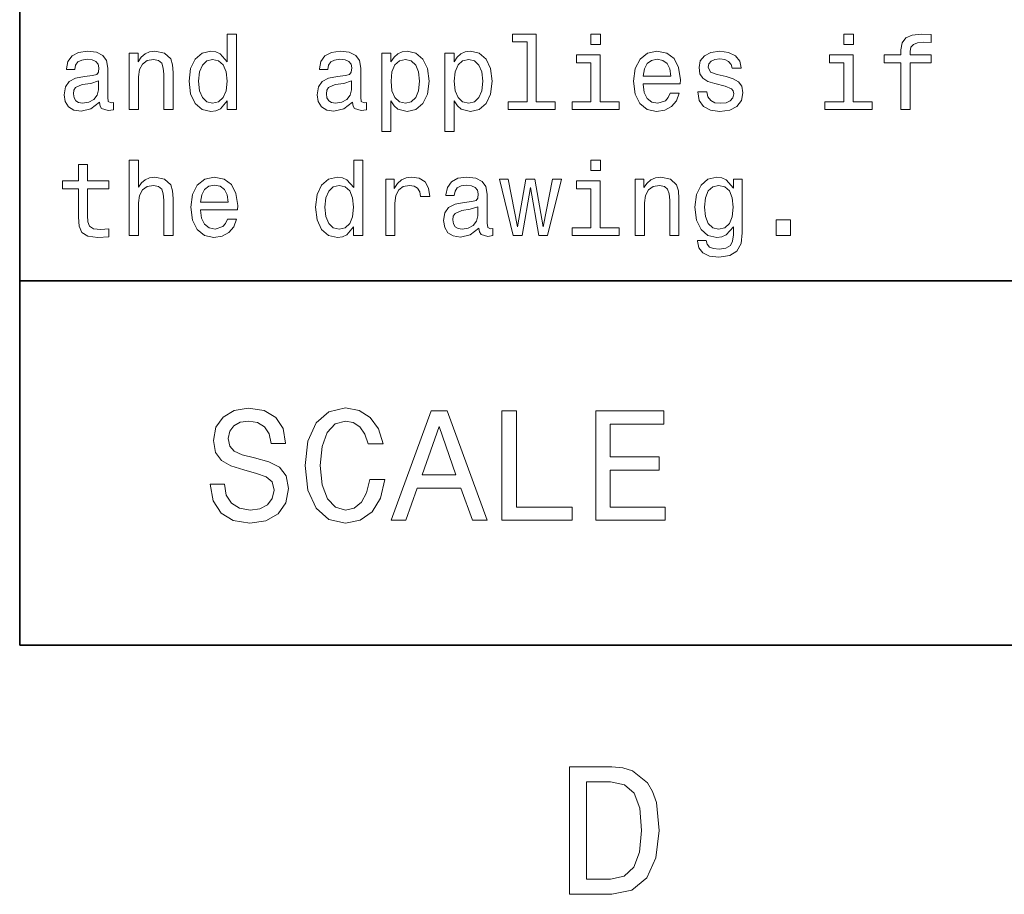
# Model space of a CAD drawing. Extents: x 0 to 210, y 0 to 297.
# Tile 1 of 14: x 10 to 37, y 3 to 27. Entities that reach past the tile are written whole.
import ezdxf

# ---------------------------------------------------------------- set-up
doc = ezdxf.new("R2010")
doc.units = 0

msp = doc.modelspace()

# ---------------------------------------------------------------- linework, layer by layer
at = {"color": 7, "lineweight": 35}
for p, q in [((10, 287), (10, 10)), ((10, 10), (10, 70)), ((10, 20), (200, 20)), ((10, 10), (200, 10)), ((10, 10), (200, 10))]:
    msp.add_line(p, q, dxfattribs=at)
at = {"color": 7, "lineweight": 13}
for points in [[(15.691643, 24.937321), (15.691643, 24.698128), (15.945245, 24.698128), (15.945245, 26.767292), (15.694525, 26.767292), (15.694525, 26.009367), (15.501441, 26.228388), (15.383286, 26.28026), (15.247839, 26.300434), (15.002882, 26.242796), (14.81268, 26.081413), (14.688761, 25.822046), (14.645533, 25.473343), (14.688761, 25.124641), (14.81268, 24.862392), (15.002882, 24.698128), (15.247839, 24.643373), (15.383286, 24.663546), (15.504323, 24.715418)], [(23.919308, 26.554035), (23.919308, 24.911385), (23.397694, 24.911385), (23.397694, 24.698128), (24.691643, 24.698128), (24.691643, 24.911385), (24.172909, 24.911385), (24.172909, 26.767292), (23.521614, 26.767292), (23.521614, 26.554035)], [(25.933716, 26.767292), (25.665705, 26.767292), (25.665705, 26.479107), (25.933716, 26.479107)], [(32.873199, 26.767292), (32.605186, 26.767292), (32.605186, 26.479107), (32.873199, 26.479107)], [(34.175793, 25.977667), (34.175793, 24.698128), (34.429398, 24.698128), (34.429398, 25.977667), (35.005764, 25.977667), (35.005764, 26.193806), (34.429398, 26.193806), (34.429398, 26.288906), (34.44957, 26.404179), (34.51585, 26.481989), (34.628242, 26.528099), (34.789627, 26.545389), (35.005764, 26.533863), (35.005764, 26.752882), (34.731987, 26.767292), (34.48415, 26.741356), (34.311241, 26.663546), (34.207493, 26.528099), (34.175793, 26.335014), (34.175793, 26.193806), (33.711815, 26.193806), (33.711815, 25.977667)], [(12.190202, 24.899857), (12.190202, 24.891211), (12.204611, 24.793228), (12.247839, 24.724064), (12.429395, 24.66931), (12.570605, 24.692364), (12.570605, 24.888329), (12.510086, 24.879684), (12.429395, 24.917149), (12.414986, 25.032421), (12.414986, 25.833574), (12.380404, 26.038185), (12.279539, 26.182278), (12.103746, 26.268732), (11.855907, 26.300434), (11.613832, 26.26585), (11.435159, 26.167868), (11.322766, 26.015131), (11.285302, 25.813402), (11.285302, 25.79611), (11.512968, 25.79611), (11.533141, 25.917149), (11.596541, 26.003603), (11.700288, 26.055477), (11.847262, 26.075649), (11.988473, 26.061239), (12.089337, 26.018013), (12.149856, 25.943085), (12.170029, 25.839338), (12.158502, 25.7183), (12.112392, 25.657782), (11.997118, 25.628963), (11.78098, 25.605909), (11.533141, 25.554035), (11.357348, 25.461817), (11.253602, 25.317724), (11.221902, 25.104467), (11.25072, 24.914267), (11.340057, 24.773056), (11.48415, 24.683718), (11.682997, 24.652018), (11.951009, 24.712538)], [(13.005764, 24.698128), (13.259366, 24.698128), (13.259366, 25.591499), (13.285303, 25.79611), (13.368876, 25.945967), (13.498559, 26.038185), (13.67147, 26.072767), (13.809798, 26.043949), (13.896254, 25.966139), (13.939482, 25.836456), (13.95389, 25.663546), (13.95389, 24.698128), (14.207493, 24.698128), (14.207493, 25.71542), (14.195965, 25.920031), (14.144093, 26.090059), (13.974064, 26.245678), (13.708934, 26.300434), (13.56196, 26.28026), (13.43804, 26.225506), (13.331412, 26.133286), (13.247839, 26.009367), (13.247839, 26.245678), (13.005764, 26.245678)], [(19.129683, 24.899857), (19.129683, 24.891211), (19.144093, 24.793228), (19.187321, 24.724064), (19.368876, 24.66931), (19.510086, 24.692364), (19.510086, 24.888329), (19.449568, 24.879684), (19.368876, 24.917149), (19.354465, 25.032421), (19.354465, 25.833574), (19.319885, 26.038185), (19.219021, 26.182278), (19.043228, 26.268732), (18.795389, 26.300434), (18.553314, 26.26585), (18.37464, 26.167868), (18.262249, 26.015131), (18.224785, 25.813402), (18.224785, 25.79611), (18.45245, 25.79611), (18.472622, 25.917149), (18.536022, 26.003603), (18.639771, 26.055477), (18.786743, 26.075649), (18.927954, 26.061239), (19.028818, 26.018013), (19.089336, 25.943085), (19.10951, 25.839338), (19.097982, 25.7183), (19.051872, 25.657782), (18.9366, 25.628963), (18.720461, 25.605909), (18.472622, 25.554035), (18.296829, 25.461817), (18.193085, 25.317724), (18.161383, 25.104467), (18.190201, 24.914267), (18.279539, 24.773056), (18.423632, 24.683718), (18.622478, 24.652018), (18.89049, 24.712538)], [(20.184437, 26.006485), (20.184437, 26.245678), (19.930836, 26.245678), (19.930836, 24.098703), (20.184437, 24.098703), (20.184437, 24.934439), (20.273775, 24.798992), (20.37464, 24.709656), (20.628242, 24.643373), (20.870317, 24.698128), (21.060518, 24.862392), (21.184437, 25.121759), (21.230549, 25.473343), (21.184437, 25.822046), (21.060518, 26.081413), (20.870317, 26.242796), (20.628242, 26.300434), (20.489914, 26.283142), (20.371758, 26.228388), (20.270893, 26.136168)], [(21.919308, 26.006485), (21.919308, 26.245678), (21.665707, 26.245678), (21.665707, 24.098703), (21.919308, 24.098703), (21.919308, 24.934439), (22.008644, 24.798992), (22.109509, 24.709656), (22.363113, 24.643373), (22.605186, 24.698128), (22.795389, 24.862392), (22.919308, 25.121759), (22.965418, 25.473343), (22.919308, 25.822046), (22.795389, 26.081413), (22.605186, 26.242796), (22.363113, 26.300434), (22.224785, 26.283142), (22.106628, 26.228388), (22.005764, 26.136168)], [(27.106627, 25.398417), (28.121037, 25.398417), (28.123919, 25.516571), (28.077808, 25.847984), (27.951008, 26.095821), (27.749279, 26.245678), (27.481266, 26.300434), (27.219019, 26.242796), (27.01729, 26.081413), (26.887608, 25.819164), (26.841497, 25.473343), (26.884724, 25.118877), (27.014408, 24.85951), (27.213255, 24.698128), (27.472622, 24.643373), (27.697405, 24.680838), (27.881844, 24.77882), (28.01729, 24.934439), (28.0951, 25.141932), (27.844379, 25.141932), (27.792505, 25.026657), (27.717579, 24.940203), (27.504322, 24.871038), (27.340055, 24.902739), (27.216137, 25.003603), (27.135445, 25.167868), (27.106627, 25.389771)], [(29.37752, 25.600145), (29.132563, 25.657782), (28.951008, 25.724064), (28.890488, 25.85951), (28.90778, 25.954613), (28.968298, 26.023777), (29.06628, 26.067003), (29.207491, 26.084295), (29.342937, 26.067003), (29.449566, 26.015131), (29.51873, 25.937321), (29.547548, 25.833574), (29.795387, 25.833574), (29.795387, 25.839338), (29.752159, 26.026657), (29.634005, 26.173632), (29.449566, 26.26585), (29.207491, 26.300434), (28.962534, 26.26585), (28.783859, 26.17075), (28.671469, 26.029539), (28.636887, 25.850866), (28.662823, 25.677956), (28.743515, 25.556917), (28.87608, 25.470463), (29.069162, 25.409943), (29.351583, 25.340778), (29.524494, 25.268732), (29.570604, 25.211096), (29.587894, 25.124641), (29.561958, 25.018013), (29.492794, 24.937321), (29.380402, 24.885448), (29.230545, 24.868156), (29.072044, 24.885448), (28.95677, 24.945967), (28.878962, 25.043949), (28.847261, 25.179396), (28.602304, 25.179396), (28.642649, 24.948849), (28.760805, 24.781702), (28.948126, 24.680838), (29.207491, 24.643373), (29.478384, 24.680838), (29.677231, 24.781702), (29.798269, 24.943085), (29.841497, 25.15346), (29.809797, 25.335016), (29.720459, 25.458935), (29.573484, 25.539627)], [(15.291066, 26.072767), (15.458214, 26.032421), (15.585014, 25.920031), (15.659943, 25.73271), (15.688761, 25.473343), (15.659943, 25.211096), (15.585014, 25.023777), (15.458214, 24.908503), (15.291066, 24.871038), (15.132565, 24.908503), (15.011528, 25.023777), (14.930836, 25.213978), (14.9049, 25.473343), (14.930836, 25.729828), (15.011528, 25.917149), (15.132565, 26.032421)], [(20.585014, 24.871038), (20.414986, 24.908503), (20.291065, 25.023777), (20.213257, 25.211096), (20.187321, 25.473343), (20.213257, 25.73271), (20.291065, 25.920031), (20.414986, 26.032421), (20.585014, 26.072767), (20.740635, 26.032421), (20.864553, 25.917149), (20.942364, 25.729828), (20.971182, 25.473343), (20.942364, 25.213978), (20.864553, 25.023777), (20.740635, 24.908503)], [(22.319885, 24.871038), (22.149857, 24.908503), (22.025936, 25.023777), (21.948128, 25.211096), (21.92219, 25.473343), (21.948128, 25.73271), (22.025936, 25.920031), (22.149857, 26.032421), (22.319885, 26.072767), (22.475504, 26.032421), (22.599422, 25.917149), (22.677233, 25.729828), (22.706051, 25.473343), (22.677233, 25.213978), (22.599422, 25.023777), (22.475504, 24.908503)], [(25.925072, 24.911385), (25.925072, 26.193806), (25.273773, 26.193806), (25.273773, 25.977667), (25.671469, 25.977667), (25.671469, 24.911385), (25.152737, 24.911385), (25.152737, 24.698128), (26.449566, 24.698128), (26.449566, 24.911385)], [(27.106627, 25.611671), (27.138327, 25.81052), (27.216137, 25.957493), (27.334293, 26.046831), (27.489912, 26.078531), (27.642651, 26.046831), (27.760805, 25.957493), (27.832851, 25.81052), (27.858788, 25.611671)], [(32.864555, 24.911385), (32.864555, 26.193806), (32.213257, 26.193806), (32.213257, 25.977667), (32.61095, 25.977667), (32.61095, 24.911385), (32.092216, 24.911385), (32.092216, 24.698128), (33.389046, 24.698128), (33.389046, 24.911385)], [(12.161384, 25.239914), (12.126801, 25.090059), (12.034582, 24.974785), (11.896254, 24.899857), (11.726225, 24.87392), (11.616714, 24.888329), (11.538905, 24.934439), (11.489914, 25.015131), (11.475504, 25.127523), (11.487032, 25.228388), (11.533141, 25.300434), (11.717579, 25.381124), (11.951009, 25.415707), (12.161384, 25.484871)], [(19.100864, 25.239914), (19.066282, 25.090059), (18.974064, 24.974785), (18.835735, 24.899857), (18.665707, 24.87392), (18.556196, 24.888329), (18.478386, 24.934439), (18.429394, 25.015131), (18.414986, 25.127523), (18.426514, 25.228388), (18.472622, 25.300434), (18.657061, 25.381124), (18.89049, 25.415707), (19.100864, 25.484871)], [(13.005764, 21.242796), (13.259366, 21.242796), (13.259366, 22.136168), (13.285303, 22.340778), (13.368876, 22.490635), (13.498559, 22.582853), (13.67147, 22.617435), (13.809798, 22.588617), (13.896254, 22.510807), (13.939482, 22.381124), (13.95389, 22.208214), (13.95389, 21.242796), (14.207493, 21.242796), (14.207493, 22.260086), (14.195965, 22.464699), (14.144093, 22.634727), (13.974064, 22.790346), (13.708934, 22.8451), (13.564841, 22.824928), (13.440922, 22.770174), (13.337175, 22.683718), (13.259366, 22.565563), (13.259366, 23.31196), (13.005764, 23.31196)], [(19.161385, 21.481989), (19.161385, 21.242796), (19.414986, 21.242796), (19.414986, 23.31196), (19.164265, 23.31196), (19.164265, 22.554035), (18.971182, 22.773056), (18.853025, 22.824928), (18.717579, 22.8451), (18.472622, 22.787464), (18.282421, 22.626081), (18.158501, 22.366714), (18.115274, 22.018013), (18.158501, 21.66931), (18.282421, 21.407061), (18.472622, 21.242796), (18.717579, 21.188042), (18.853025, 21.208214), (18.974064, 21.260086)], [(25.933716, 23.31196), (25.665705, 23.31196), (25.665705, 23.023775), (25.933716, 23.023775)], [(11.610951, 22.522335), (11.610951, 21.747118), (11.628242, 21.496399), (11.708934, 21.323488), (11.870317, 21.222624), (12.144093, 21.188042), (12.443804, 21.20245), (12.443804, 21.421471), (12.224784, 21.404179), (12.025936, 21.427235), (11.919309, 21.499281), (11.873199, 21.620317), (11.864553, 21.790346), (11.864553, 22.522335), (12.443804, 22.522335), (12.443804, 22.738474), (11.864553, 22.738474), (11.864553, 23.190922), (11.610951, 23.190922), (11.610951, 22.738474), (11.172911, 22.738474), (11.172911, 22.522335)], [(14.962536, 21.943085), (15.976945, 21.943085), (15.979827, 22.061239), (15.933718, 22.392653), (15.806916, 22.64049), (15.605187, 22.790346), (15.337175, 22.8451), (15.074928, 22.787464), (14.873199, 22.626081), (14.743516, 22.363834), (14.697407, 22.018013), (14.740634, 21.663546), (14.870317, 21.404179), (15.069164, 21.242796), (15.32853, 21.188042), (15.553314, 21.225506), (15.737752, 21.323488), (15.873199, 21.479107), (15.951009, 21.6866), (15.700289, 21.6866), (15.648415, 21.571325), (15.573487, 21.484871), (15.36023, 21.415707), (15.195965, 21.447407), (15.072046, 21.548271), (14.991354, 21.712536), (14.962536, 21.934439)], [(20.040346, 21.242796), (20.293949, 21.242796), (20.293949, 22.127522), (20.319885, 22.340778), (20.397694, 22.493517), (20.524496, 22.585735), (20.694525, 22.617435), (20.821325, 22.597263), (20.916428, 22.539625), (20.974064, 22.441643), (20.994236, 22.309078), (21.250721, 22.309078), (21.216139, 22.542507), (21.121037, 22.709654), (20.962536, 22.81052), (20.746399, 22.8451), (20.599422, 22.822046), (20.472622, 22.76441), (20.360229, 22.666428), (20.270893, 22.533863), (20.270893, 22.790346), (20.040346, 22.790346)], [(22.599422, 21.444525), (22.599422, 21.435879), (22.613832, 21.337896), (22.657061, 21.268732), (22.838615, 21.213978), (22.979828, 21.237032), (22.979828, 21.432997), (22.919308, 21.424353), (22.838615, 21.461817), (22.824207, 21.577089), (22.824207, 22.378242), (22.789625, 22.582853), (22.688761, 22.726946), (22.512968, 22.8134), (22.265129, 22.8451), (22.023054, 22.81052), (21.844379, 22.712536), (21.731987, 22.559799), (21.694523, 22.35807), (21.694523, 22.340778), (21.92219, 22.340778), (21.942364, 22.461817), (22.005764, 22.548271), (22.109509, 22.600145), (22.256485, 22.620317), (22.397694, 22.605907), (22.498558, 22.562681), (22.559078, 22.487753), (22.57925, 22.384007), (22.567722, 22.262968), (22.521614, 22.20245), (22.40634, 22.173632), (22.190201, 22.150578), (21.942364, 22.098703), (21.766571, 22.006485), (21.662823, 21.862392), (21.631123, 21.649136), (21.659943, 21.458935), (21.749279, 21.317724), (21.893372, 21.228386), (22.092218, 21.196686), (22.360229, 21.257206)], [(23.780979, 21.242796), (24.011528, 22.556917), (24.242073, 21.242796), (24.48415, 21.242796), (24.864552, 22.790346), (24.619595, 22.790346), (24.363111, 21.476225), (24.135447, 22.790346), (23.884726, 22.790346), (23.657059, 21.476225), (23.400576, 22.790346), (23.158501, 22.790346), (23.538904, 21.242796)], [(25.925072, 21.456053), (25.925072, 22.738474), (25.273773, 22.738474), (25.273773, 22.522335), (25.671469, 22.522335), (25.671469, 21.456053), (25.152737, 21.456053), (25.152737, 21.242796), (26.449566, 21.242796), (26.449566, 21.456053)], [(26.884724, 21.242796), (27.138327, 21.242796), (27.138327, 22.136168), (27.164265, 22.340778), (27.247837, 22.490635), (27.37752, 22.582853), (27.55043, 22.617435), (27.688759, 22.588617), (27.775215, 22.510807), (27.818443, 22.381124), (27.832851, 22.208214), (27.832851, 21.242796), (28.086454, 21.242796), (28.086454, 22.260086), (28.074926, 22.464699), (28.023054, 22.634727), (27.853025, 22.790346), (27.587894, 22.8451), (27.440922, 22.824928), (27.317001, 22.770174), (27.210373, 22.677954), (27.126801, 22.554035), (27.126801, 22.790346), (26.884724, 22.790346)], [(29.824205, 21.31196), (29.824205, 22.790346), (29.58213, 22.790346), (29.58213, 22.539625), (29.383284, 22.767292), (29.262245, 22.824928), (29.126799, 22.8451), (28.881844, 22.787464), (28.691641, 22.626081), (28.567722, 22.366714), (28.524494, 22.018013), (28.567722, 21.666428), (28.691641, 21.407061), (28.881844, 21.242796), (29.126799, 21.188042), (29.265127, 21.208214), (29.380402, 21.260086), (29.58213, 21.479107), (29.58213, 21.260086), (29.559076, 21.087177), (29.495676, 20.963257), (29.374638, 20.891211), (29.193081, 20.865274), (29.03458, 20.882565), (28.922188, 20.925793), (28.855906, 21.000721), (28.835733, 21.101585), (28.590776, 21.101585), (28.590776, 21.090057), (28.628241, 20.905621), (28.743515, 20.767292), (28.927952, 20.677954), (29.178673, 20.646254), (29.478384, 20.689482), (29.677231, 20.81052), (29.789623, 21.020893)], [(14.962536, 22.156342), (14.994236, 22.355188), (15.072046, 22.502161), (15.190202, 22.591499), (15.345821, 22.623199), (15.498559, 22.591499), (15.616714, 22.502161), (15.688761, 22.355188), (15.714697, 22.156342)], [(18.760807, 22.617435), (18.927954, 22.577089), (19.054756, 22.464699), (19.129683, 22.277378), (19.158501, 22.018013), (19.129683, 21.755764), (19.054756, 21.568445), (18.927954, 21.453171), (18.760807, 21.415707), (18.602306, 21.453171), (18.481268, 21.568445), (18.400578, 21.758646), (18.37464, 22.018013), (18.400578, 22.274496), (18.481268, 22.461817), (18.602306, 22.577089)], [(28.786741, 22.018013), (28.812679, 22.274496), (28.890488, 22.464699), (29.011526, 22.577089), (29.172909, 22.617435), (29.342937, 22.577089), (29.469738, 22.464699), (29.547548, 22.274496), (29.576366, 22.018013), (29.547548, 21.755764), (29.469738, 21.568445), (29.342937, 21.453171), (29.172909, 21.415707), (29.011526, 21.453171), (28.890488, 21.568445), (28.812679, 21.758646)], [(22.570606, 21.784582), (22.536022, 21.634727), (22.443804, 21.519453), (22.305475, 21.444525), (22.135447, 21.418589), (22.025936, 21.432997), (21.948128, 21.479107), (21.899136, 21.559799), (21.884726, 21.672192), (21.896254, 21.773056), (21.942364, 21.845102), (22.126801, 21.925793), (22.360229, 21.960375), (22.570606, 22.029539)], [(30.752161, 21.242796), (31.149855, 21.242796), (31.149855, 21.672192), (30.752161, 21.672192)], [(15.618155, 14.418589), (15.224784, 14.418589), (15.311239, 13.960375), (15.527377, 13.623199), (15.86023, 13.42003), (16.309799, 13.346542), (16.755043, 13.415707), (17.087896, 13.605908), (17.299711, 13.904179), (17.377522, 14.297551), (17.312679, 14.652018), (17.131124, 14.881124), (16.837175, 15.032421), (16.443804, 15.144814), (16.106628, 15.226946), (15.886168, 15.322046), (15.760807, 15.460375), (15.721902, 15.676514), (15.760807, 15.871038), (15.873199, 16.018013), (16.04611, 16.117435), (16.283861, 16.152018), (16.525936, 16.108789), (16.716139, 15.992075), (16.841499, 15.797551), (16.902018, 15.533862), (17.295389, 15.533862), (17.295389, 15.542507), (17.226225, 15.948848), (17.023054, 16.251442), (16.703171, 16.441643), (16.270893, 16.506485), (15.881845, 16.441643), (15.57925, 16.260086), (15.384727, 15.979107), (15.315562, 15.615994), (15.371758, 15.291787), (15.536023, 15.071326), (15.795389, 14.924352), (16.149857, 14.81196), (16.5, 14.712537), (16.763689, 14.617435), (16.923632, 14.479107), (16.979828, 14.254323), (16.927954, 14.025216), (16.793949, 13.852305), (16.590778, 13.744237), (16.327089, 13.709655), (16.033142, 13.757205), (15.808357, 13.895534), (15.665706, 14.120317)], [(19.603746, 14.543948), (19.517292, 14.180836), (19.37464, 13.92147), (19.175793, 13.761528), (18.942364, 13.709655), (18.661385, 13.787464), (18.440922, 14.020894), (18.293949, 14.401298), (18.246399, 14.928675), (18.293949, 15.45173), (18.4366, 15.836456), (18.657061, 16.069885), (18.942364, 16.152018), (19.149857, 16.108789), (19.327089, 15.987753), (19.465418, 15.793228), (19.56052, 15.525217), (19.971182, 15.525217), (19.841499, 15.93588), (19.616714, 16.247118), (19.309799, 16.441643), (18.942364, 16.510807), (18.48415, 16.402739), (18.134007, 16.100145), (17.909222, 15.603026), (17.831413, 14.928675), (17.909222, 14.254323), (18.134007, 13.757205), (18.48415, 13.450289), (18.942364, 13.346542), (19.344379, 13.428675), (19.668589, 13.657782), (19.897694, 14.033862), (20.018732, 14.543948)], [(20.191643, 13.428675), (20.589336, 13.428675), (20.9049, 14.310519), (22.102306, 14.310519), (22.417868, 13.428675), (22.824207, 13.428675), (21.726225, 16.432999), (21.285303, 16.432999)], [(23.230549, 13.428675), (25.158503, 13.428675), (25.158503, 13.791787), (23.628242, 13.791787), (23.628242, 16.428675), (23.230549, 16.428675)], [(25.802593, 13.428675), (27.704613, 13.428675), (27.704613, 13.791787), (26.200289, 13.791787), (26.200289, 14.807637), (27.540346, 14.807637), (27.540346, 15.166427), (26.200289, 15.166427), (26.200289, 16.065563), (27.670029, 16.065563), (27.670029, 16.428675), (25.802593, 16.428675)], [(21.043228, 14.677955), (21.505764, 16.000721), (21.9683, 14.677955)], [(26.244957, 6.666787), (25.079971, 6.666787), (25.079971, 3.166787), (26.244957, 3.166787), (26.79467, 3.277738), (27.203171, 3.615634), (27.455332, 4.165346), (27.54611, 4.916787), (27.465418, 5.683357), (27.364553, 5.985951), (27.223343, 6.228026), (26.814842, 6.555836), (26.54755, 6.636527)], [(26.209654, 6.248199), (26.592939, 6.17255), (26.855188, 5.940562), (27.011528, 5.527017), (27.06196, 4.916787), (27.006485, 4.326729), (26.850145, 3.913184), (26.582853, 3.666066), (26.209654, 3.585375), (25.548992, 3.585375), (25.548992, 6.248199)]]:
    msp.add_lwpolyline(points, close=True, dxfattribs=at)

doc.saveas('drawing.dxf')
